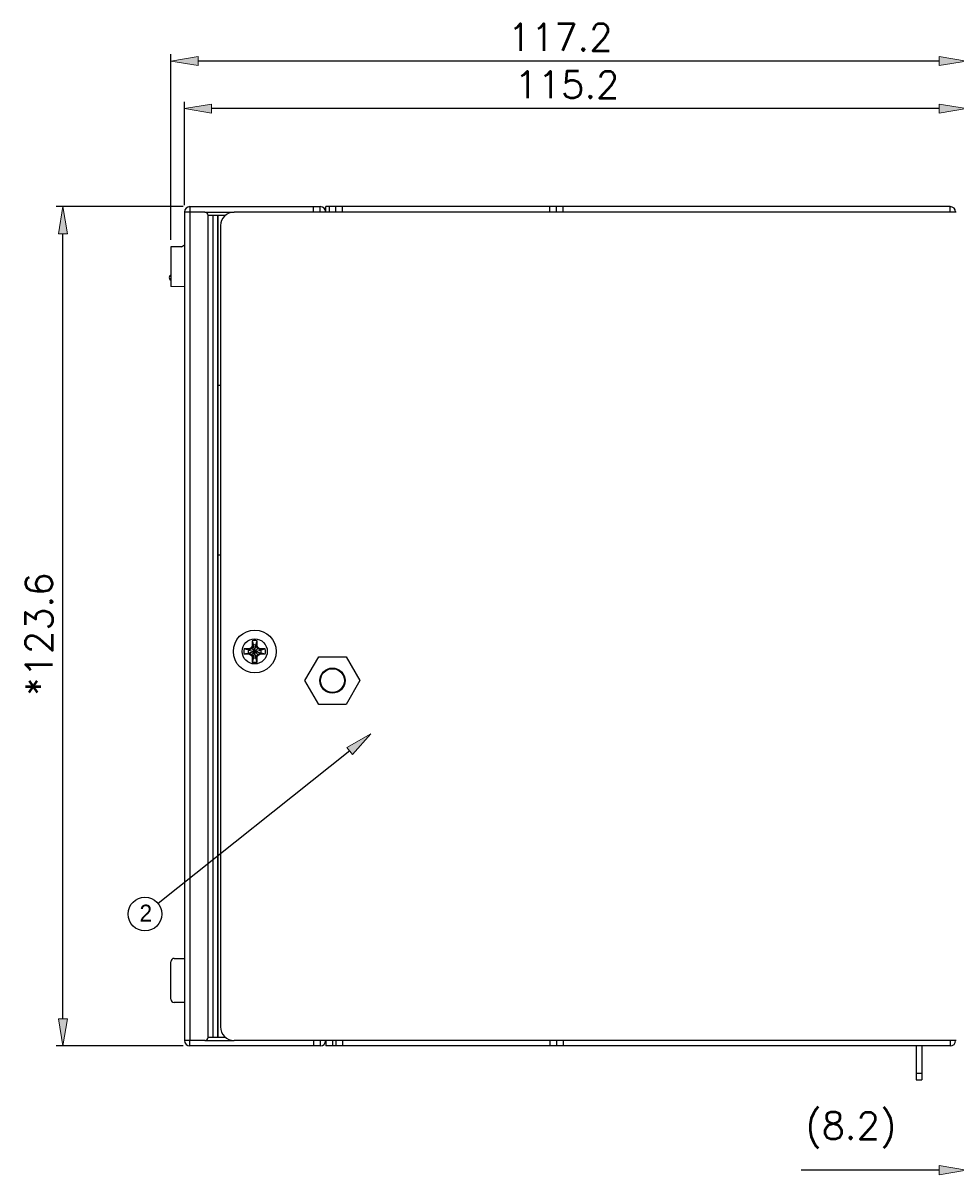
# Model space of a CAD drawing. Header units: millimetres. Extents: x 745 to 1756, y 7 to 641.
# Tile 4 of 29: x 1024 to 1162, y 225 to 395. Entities that reach past the tile are written whole.
import ezdxf

# ---------------------------------------------------------------- set-up
doc = ezdxf.new("R2010")
doc.units = ezdxf.units.MM
doc.header["$MEASUREMENT"] = 0
doc.layers.get('0').update_dxf_attribs({"lineweight": 0})
doc.layers.add('DIM', color=7, linetype='Continuous', lineweight=0)

# ---------------------------------------------------------------- blocks, each defined once
blk = doc.blocks.new('Block_6')
at = {"layer": 'DIM'}
h = blk.add_hatch(color=2, dxfattribs=at)
h.dxf.hatch_style = 2
h.paths.add_polyline_path([(1050.13, 389.6), (1050.13, 388.27), (1046.13, 388.94)])
h = blk.add_hatch(color=2, dxfattribs=at)
h.dxf.hatch_style = 2
h.paths.add_polyline_path([(1159.33, 389.6), (1159.33, 388.27), (1163.33, 388.94)])
at = {"layer": 'DIM', "color": 2, "lineweight": 25}
for p, q in [((1046.13, 362.6), (1046.13, 389.94)), ((1163.33, 367.7), (1163.33, 389.94)), ((1159.33, 388.94), (1050.13, 388.94))]:
    blk.add_line(p, q, dxfattribs=at)
at = {"layer": 'DIM'}
for points in [[(1050.13, 389.6), (1050.13, 388.27), (1046.13, 388.94), (1046.13, 388.94)], [(1159.33, 389.6), (1159.33, 388.27), (1163.33, 388.94), (1163.33, 388.94)]]:
    blk.add_lwpolyline(points, close=True, dxfattribs=at)
at = {"layer": 'DIM', "insert": (1095.76, 390.46), "char_height": 0.2, "attachment_point": 7}
blk.add_mtext('\\C2;\\FRomanS|b0|i0|c1;\\H4.000000;\\W1.000000;117.2', dxfattribs=at)
blk = doc.blocks.new('Block_8')
at = {"layer": 'DIM'}
h = blk.add_hatch(color=2, dxfattribs=at)
h.dxf.hatch_style = 2
h.paths.add_polyline_path([(1029.56, 363.5), (1030.89, 363.5), (1030.22, 367.5)])
h = blk.add_hatch(color=2, dxfattribs=at)
h.dxf.hatch_style = 2
h.paths.add_polyline_path([(1029.56, 247.9), (1030.89, 247.9), (1030.22, 243.9)])
at = {"layer": 'DIM', "color": 2, "lineweight": 25}
for p, q in [((1047.93, 367.5), (1029.22, 367.5)), ((1030.22, 247.9), (1030.22, 363.5)), ((1047.93, 243.9), (1029.22, 243.9))]:
    blk.add_line(p, q, dxfattribs=at)
at = {"layer": 'DIM'}
for points in [[(1029.56, 363.5), (1030.89, 363.5), (1030.22, 367.5), (1030.22, 367.5)], [(1029.56, 247.9), (1030.89, 247.9), (1030.22, 243.9), (1030.22, 243.9)]]:
    blk.add_lwpolyline(points, close=True, dxfattribs=at)
at = {"layer": 'DIM', "insert": (1028.7, 295.44), "char_height": 0.2, "attachment_point": 7, "rotation": 90}
blk.add_mtext('\\C2;\\FRomanS|b0|i0|c1;\\H4.000000;\\W1.000000;*123.6', dxfattribs=at)
blk = doc.blocks.new('Block_9')
at = {"layer": 'DIM'}
h = blk.add_hatch(color=2, dxfattribs=at)
h.dxf.hatch_style = 2
h.paths.add_polyline_path([(1052.13, 382.6), (1052.13, 381.27), (1048.13, 381.94)])
h = blk.add_hatch(color=2, dxfattribs=at)
h.dxf.hatch_style = 2
h.paths.add_polyline_path([(1159.33, 382.6), (1159.33, 381.27), (1163.33, 381.94)])
at = {"layer": 'DIM', "color": 2, "lineweight": 25}
for p, q in [((1048.13, 367.7), (1048.13, 382.94)), ((1163.33, 367.7), (1163.33, 382.94)), ((1159.33, 381.94), (1052.13, 381.94))]:
    blk.add_line(p, q, dxfattribs=at)
at = {"layer": 'DIM'}
for points in [[(1052.13, 382.6), (1052.13, 381.27), (1048.13, 381.94), (1048.13, 381.94)], [(1159.33, 382.6), (1159.33, 381.27), (1163.33, 381.94), (1163.33, 381.94)]]:
    blk.add_lwpolyline(points, close=True, dxfattribs=at)
at = {"layer": 'DIM', "insert": (1096.76, 383.46), "char_height": 0.2, "attachment_point": 7}
blk.add_mtext('\\C2;\\FRomanS|b0|i0|c1;\\H4.000000;\\W1.000000;115.2', dxfattribs=at)
blk = doc.blocks.new('Block_10')
h = blk.add_hatch(color=7)
h.dxf.hatch_style = 2
h.paths.add_polyline_path([(1159.33, 226.28), (1159.33, 224.94), (1163.33, 225.61)])
h = blk.add_hatch(color=7)
h.dxf.hatch_style = 2
h.paths.add_polyline_path([(1175.57, 226.28), (1175.57, 224.94), (1171.57, 225.61)])
at = {"color": 7, "lineweight": 25}
for p, q in [((1171.57, 284.63), (1171.57, 224.61)), ((1163.33, 243.7), (1163.33, 224.61)), ((1159.33, 225.61), (1138.99, 225.61)), ((1171.57, 225.61), (1163.33, 225.61)), ((1175.57, 225.61), (1179.57, 225.61))]:
    blk.add_line(p, q, dxfattribs=at)
for points in [[(1159.33, 226.28), (1159.33, 224.94), (1163.33, 225.61), (1163.33, 225.61)], [(1175.57, 226.28), (1175.57, 224.94), (1171.57, 225.61), (1171.57, 225.61)]]:
    blk.add_lwpolyline(points, close=True)
at = {"insert": (1139.6, 228.83), "char_height": 0.2, "attachment_point": 7}
blk.add_mtext('\\C7;\\FRomanS|b0|i0|c1;\\H4.000000;\\W1.000000;(8.2)', dxfattribs=at)

msp = doc.modelspace()

# ---------------------------------------------------------------- hatches: boundary and pattern name
at = {"layer": 'DIM'}
h = msp.add_hatch(color=7, dxfattribs=at)
h.dxf.hatch_style = 2
h.paths.add_polyline_path([(1072.06, 287.85), (1075.59, 289.86), (1072.9, 286.82)])

# ---------------------------------------------------------------- linework, layer by layer
at = {"color": 7, "lineweight": 25}
for p, q in [((1048.93, 367.5), (1068.13, 367.5)), ((1048.93, 367.5), (1048.93, 366.7)), ((1067.13, 366.7), (1067.13, 367.5)), ((1068.13, 366.7), (1068.13, 367.5)), ((1160.93, 367.5), (1068.93, 367.5)), ((1068.93, 366.7), (1068.93, 367.5)), ((1069.43, 367.5), (1069.43, 366.7)), ((1070.43, 366.7), (1070.43, 367.5)), ((1071.43, 366.7), (1071.43, 367.5)), ((1101.93, 366.7), (1101.93, 367.5)), ((1102.93, 366.7), (1102.93, 367.5)), ((1103.93, 366.7), (1103.93, 367.5)), ((1160.93, 366.7), (1160.93, 367.5)), ((1051.13, 366.7), (1048.13, 366.7)), ((1048.13, 366.7), (1048.13, 244.7)), ((1048.93, 366.7), (1048.93, 244.7)), ((1051.13, 366.7), (1055.43, 366.7)), ((1054.12, 366.2), (1051.63, 366.2)), ((1051.63, 245.2), (1051.63, 366.2)), ((1052.32, 366.2), (1052.32, 245.2)), ((1053, 366.2), (1053, 245.2)), ((1053.03, 366.2), (1053.03, 245.2)), ((1161.83, 366.7), (1055.43, 366.7)), ((1053.43, 364.7), (1053.43, 246.7)), ((1047.67, 361.6), (1046.13, 361.6)), ((1046.13, 361.6), (1046.13, 355.74)), ((1047.67, 361.6), (1048.13, 361.86)), ((1048.13, 355.7), (1046.13, 355.74)), ((1053.03, 341.2), (1053.43, 341.2)), ((1053.03, 316.2), (1053.43, 316.2)), ((1058.01, 302.57), (1057.66, 302.37)), ((1058.11, 302.81), (1058.01, 302.57)), ((1058.01, 302.57), (1058.03, 302.44)), ((1058.29, 302.89), (1058.03, 302.44)), ((1058.11, 303.55), (1058.11, 302.81)), ((1058.11, 303.55), (1058.29, 302.93)), ((1058.29, 302.89), (1058.11, 302.81)), ((1058.29, 301.06), (1058.66, 302.93)), ((1058.29, 302.89), (1058.29, 302.93)), ((1058.66, 301.06), (1058.29, 302.93)), ((1058.29, 301.1), (1058.66, 302.89)), ((1058.66, 301.1), (1058.29, 302.89)), ((1058.66, 302.93), (1058.85, 303.55)), ((1058.66, 302.93), (1058.66, 302.89)), ((1058.92, 302.44), (1058.66, 302.89)), ((1058.85, 302.81), (1058.66, 302.89)), ((1058.85, 302.81), (1058.85, 303.55)), ((1058.94, 302.57), (1058.85, 302.81)), ((1058.92, 302.44), (1058.94, 302.57)), ((1059.29, 302.37), (1058.94, 302.57)), ((1057.66, 302.37), (1056.92, 302.37)), ((1057.54, 302.18), (1056.92, 302.37)), ((1056.92, 301.63), (1057.54, 301.81)), ((1056.92, 301.63), (1057.66, 301.63)), ((1057.54, 301.81), (1059.41, 302.18)), ((1057.54, 302.18), (1057.58, 302.18)), ((1057.54, 302.18), (1059.41, 301.81)), ((1057.58, 301.81), (1057.54, 301.81)), ((1057.58, 302.18), (1058.03, 302.44)), ((1057.58, 302.18), (1057.66, 302.37)), ((1057.58, 301.81), (1059.37, 302.18)), ((1057.58, 302.18), (1059.37, 301.81)), ((1057.58, 301.81), (1057.66, 301.63)), ((1058.03, 301.55), (1057.58, 301.81)), ((1057.66, 301.63), (1058.01, 301.42)), ((1058.03, 301.55), (1058.01, 301.42)), ((1058.01, 301.42), (1058.11, 301.18)), ((1058.03, 301.55), (1058.92, 302.44)), ((1058.03, 302.44), (1058.92, 301.55)), ((1058.03, 301.55), (1058.29, 301.1)), ((1058.11, 301.18), (1058.11, 300.44)), ((1058.11, 301.18), (1058.29, 301.1)), ((1058.29, 301.06), (1058.11, 300.44)), ((1058.29, 301.06), (1058.29, 301.1)), ((1058.66, 301.1), (1058.92, 301.55)), ((1058.66, 301.1), (1058.85, 301.18)), ((1058.66, 301.1), (1058.66, 301.06)), ((1058.85, 300.44), (1058.66, 301.06)), ((1058.85, 301.18), (1058.94, 301.42)), ((1058.85, 300.44), (1058.85, 301.18)), ((1058.92, 302.44), (1059.37, 302.18)), ((1059.37, 301.81), (1058.92, 301.55)), ((1058.94, 301.42), (1058.92, 301.55)), ((1058.94, 301.42), (1059.29, 301.63)), ((1059.37, 302.18), (1059.29, 302.37)), ((1060.03, 302.37), (1059.29, 302.37)), ((1059.37, 301.81), (1059.29, 301.63)), ((1059.29, 301.63), (1060.03, 301.63)), ((1059.37, 302.18), (1059.41, 302.18)), ((1059.41, 301.81), (1059.37, 301.81)), ((1060.03, 302.37), (1059.41, 302.18)), ((1059.41, 301.81), (1060.03, 301.63)), ((1065.88, 297.7), (1067.91, 301.2)), ((1067.91, 301.2), (1071.95, 301.2)), ((1071.95, 301.2), (1073.97, 297.7)), ((1067.91, 294.2), (1065.88, 297.7)), ((1073.97, 297.7), (1071.95, 294.2)), ((1071.95, 294.2), (1067.91, 294.2)), ((1046.63, 256.8), (1048.13, 256.8)), ((1046.13, 250.8), (1046.13, 256.3)), ((1048.13, 250.3), (1046.63, 250.3)), ((1051.13, 244.7), (1048.13, 244.7)), ((1048.93, 243.9), (1048.93, 244.7)), ((1051.13, 244.7), (1055.43, 244.7)), ((1051.63, 245.2), (1054.12, 245.2)), ((1161.83, 244.7), (1055.43, 244.7)), ((1067.13, 244.7), (1067.13, 243.9)), ((1068.13, 244.7), (1068.13, 243.9)), ((1068.93, 244.7), (1068.93, 243.9)), ((1069.93, 244.7), (1069.93, 243.9)), ((1070.43, 244.7), (1070.43, 243.9)), ((1071.43, 244.7), (1071.43, 243.9)), ((1101.93, 244.7), (1101.93, 243.9)), ((1102.93, 244.7), (1102.93, 243.9)), ((1103.93, 244.7), (1103.93, 243.9)), ((1160.93, 244.7), (1160.93, 243.9)), ((1068.13, 243.9), (1048.93, 243.9)), ((1160.93, 243.9), (1068.93, 243.9)), ((1155.93, 243.9), (1155.93, 238.9)), ((1156.73, 243.9), (1156.73, 238.9)), ((1155.93, 239.9), (1156.73, 239.9)), ((1155.93, 238.9), (1156.73, 238.9))]:
    msp.add_line(p, q, dxfattribs=at)
for centre, radius in [((1058.48, 302), 3.15), ((1058.48, 302), 1.85), ((1069.93, 297.7), 1.85), ((1069.93, 297.7), 1.75)]:
    msp.add_circle(centre, radius, dxfattribs=at)
for points in [[(1048.93, 367.5), (1048.48, 367.5), (1048.13, 367.14), (1048.13, 366.7)], [(1068.93, 366.7), (1068.93, 367.14), (1068.57, 367.5), (1068.13, 367.5)], [(1161.73, 366.7), (1161.73, 367.14), (1161.37, 367.5), (1160.93, 367.5)], [(1051.63, 366.2), (1051.63, 366.47), (1051.4, 366.7), (1051.13, 366.7)], [(1055.43, 366.7), (1054.32, 366.7), (1053.43, 365.8), (1053.43, 364.7)], [(1058.85, 303.55), (1058.6, 303.61), (1058.35, 303.61), (1058.11, 303.55)], [(1058.66, 302.93), (1058.54, 302.95), (1058.41, 302.95), (1058.29, 302.93)], [(1056.92, 302.37), (1056.86, 302.12), (1056.86, 301.87), (1056.92, 301.63)], [(1057.54, 302.18), (1057.52, 302.06), (1057.52, 301.93), (1057.54, 301.81)], [(1058.29, 301.06), (1058.41, 301.04), (1058.54, 301.04), (1058.66, 301.06)], [(1059.41, 301.81), (1059.43, 301.93), (1059.43, 302.06), (1059.41, 302.18)], [(1060.03, 301.63), (1060.09, 301.87), (1060.09, 302.12), (1060.03, 302.37)], [(1058.11, 300.44), (1058.35, 300.38), (1058.6, 300.38), (1058.85, 300.44)], [(1046.63, 256.8), (1046.35, 256.8), (1046.13, 256.57), (1046.13, 256.3)], [(1046.13, 250.8), (1046.13, 250.52), (1046.35, 250.3), (1046.63, 250.3)], [(1053.43, 246.7), (1053.43, 245.59), (1054.32, 244.7), (1055.43, 244.7)], [(1048.13, 244.7), (1048.13, 244.25), (1048.48, 243.9), (1048.93, 243.9)], [(1051.13, 244.7), (1051.4, 244.7), (1051.63, 244.92), (1051.63, 245.2)], [(1068.13, 243.9), (1068.57, 243.9), (1068.93, 244.25), (1068.93, 244.7)], [(1160.93, 243.9), (1161.37, 243.9), (1161.73, 244.25), (1161.73, 244.7)]]:
    msp.add_open_spline(points, degree=3, dxfattribs=at)
msp.add_open_spline([(1046.13, 357.42), (1045.92, 357.33), (1045.82, 357.1), (1045.91, 356.9), (1045.95, 356.8), (1046.03, 356.72), (1046.13, 356.68)], degree=3, knots=[0, 0, 0, 0, 1, 1, 1, 2, 2, 2, 2], dxfattribs=at)
at = {"layer": 'DIM', "color": 7, "lineweight": 25}
msp.add_line((1072.48, 287.34), (1044.25, 264.87), dxfattribs=at)
at = {"layer": 'DIM'}
msp.add_lwpolyline([(1072.06, 287.85), (1075.59, 289.86), (1072.9, 286.82), (1072.9, 286.82)], close=True, dxfattribs=at)
at = {"layer": 'DIM', "color": 2, "lineweight": 25}
msp.add_circle((1042.31, 263.32), 2.49, dxfattribs=at)

# ---------------------------------------------------------------- block references
msp.add_blockref('Block_10', (0, 0))
at = {"layer": 'DIM'}
for name in ['Block_6', 'Block_9', 'Block_8']:
    msp.add_blockref(name, (0, 0), dxfattribs=at)

# ---------------------------------------------------------------- texts
at = {"layer": 'DIM', "insert": (1041.51, 262.22), "char_height": 0.2, "attachment_point": 7}
msp.add_mtext('\\C2;\\FMyriadPro-Regular|b0|i0|c1;\\H2.488320;\\W1.000000;2', dxfattribs=at)

doc.saveas('drawing.dxf')
